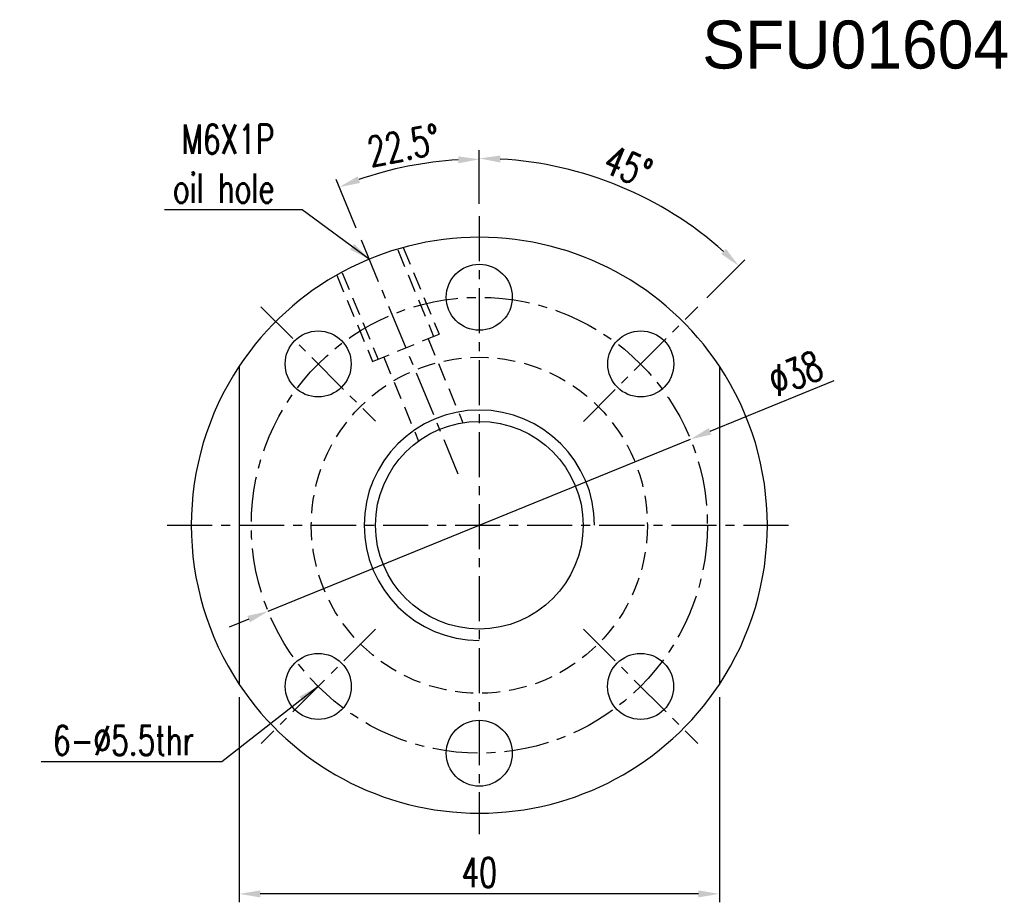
# Model space of a CAD drawing. Extents: x 21 to 593, y 41 to 119.
# Tile 1 of 53: x 21 to 103, y 45 to 119. Entities that reach past the tile are written whole.
import ezdxf

# ---------------------------------------------------------------- set-up
doc = ezdxf.new("R2010")
doc.units = 0
doc.header["$LTSCALE"] = 3
doc.header["$MEASUREMENT"] = 0
doc.header["$PDMODE"] = 1
doc.linetypes.add('CENTER', pattern=[2, 1.25, -0.25, 0.25, -0.25])
doc.linetypes.add('DASHED', pattern=[0.75, 0.5, -0.25])
doc.layers.get('DEFPOINTS').update_dxf_attribs({"linetype": 'CONTINUOUS'})
for name, color, linetype in [('CL', 1, 'CENTER'), ('DIM', 4, 'CONTINUOUS'), ('HID', 2, 'DASHED'), ('OUT', 3, 'CONTINUOUS')]:
    doc.layers.add(name, color=color, linetype=linetype)
doc.styles.add('DIM-7', font='SIMPLEX.shx', dxfattribs={"width": 0.7, "bigfont": 'chineset.shx'})
doc.dimstyles.new('CNS', dxfattribs={"dimtxt": 3.5, "dimasz": 2.5, "dimexe": 1, "dimexo": 1.5, "dimgap": 0.09, "dimtad": 0, "dimdsep": 46, "dimtxsty": 'DIM-7', "dimcen": 0.09, "dimclrd": 1, "dimclre": 1, "dimclrt": 4, "dimadec": 0, "dimazin": 0, "dimtfac": 1, "dimtix": 1, "dimtmove": 2, "dimatfit": 3, "dimfxl": 1, "dimtvp": 0.971429, "dimtolj": 1, "dimarcsym": 0})

# ---------------------------------------------------------------- blocks, each defined once
blk = doc.blocks.new('*D5')
at = {"layer": 'DEFPOINTS', "color": 0, "transparency": 16777216}
for p in [(39.071, 63.198), (79.071, 63.198), (39.071, 45.739)]:
    blk.add_point(p, dxfattribs=at)
at = {"layer": 'DIM', "color": 0, "lineweight": -2, "transparency": 16777216}
for p, q in [((39.071, 62.148), (39.071, 45.039)), ((79.071, 62.148), (79.071, 45.039)), ((77.321, 45.739), (40.821, 45.739))]:
    blk.add_line(p, q, dxfattribs=at)
at = {"layer": 'DIM', "color": 0, "transparency": 16777216}
for points in [[(40.821, 46.03), (40.821, 45.447), (39.071, 45.739)], [(77.321, 46.03), (77.321, 45.447), (79.071, 45.739)]]:
    blk.add_solid(points, dxfattribs=at)
at = {"layer": 'DIM', "color": 0, "transparency": 16777216, "insert": (59.071, 47.524), "char_height": 2.45, "attachment_point": 5, "style": 'DIM-7'}
blk.add_mtext('\\A1;40', dxfattribs=at)
blk = doc.blocks.new('*D6')
at = {"layer": 'DEFPOINTS', "color": 0, "transparency": 16777216}
for p in [(55.09, 106.706), (59.071, 102.215), (49.217, 100.254), (57.292, 80.761), (59.071, 48.465)]:
    blk.add_point(p, dxfattribs=at)
at = {"layer": 'DIM', "color": 0, "lineweight": -2, "transparency": 16777216}
for p, q in [((59.071, 103.265), (59.071, 107.667)), ((48.816, 101.225), (47.131, 105.292))]:
    blk.add_line(p, q, dxfattribs=at)
blk.add_arc((59.071, 76.465), 30.502, 93.28768, 109.21232, dxfattribs=at)
at = {"layer": 'DIM', "color": 0, "transparency": 16777216}
for points in [[(57.314, 107.208), (57.331, 106.625), (59.071, 106.967)], [(49.138, 104.995), (48.93, 105.541), (47.399, 104.645)]]:
    blk.add_solid(points, dxfattribs=at)
at = {"layer": 'DIM', "color": 0, "transparency": 16777216, "insert": (52.773, 108.131), "char_height": 2.45, "attachment_point": 5, "rotation": 11.25, "style": 'DIM-7'}
blk.add_mtext('\\A1;22.5°', dxfattribs=at)
blk = doc.blocks.new('*D7')
at = {"layer": 'DEFPOINTS', "color": 0, "transparency": 16777216}
for p in [(76.669, 83.63), (41.474, 69.299)]:
    blk.add_point(p, dxfattribs=at)
at = {"layer": 'DIM', "color": 0, "lineweight": -2, "transparency": 16777216}
for p, q in [((88.615, 88.494), (78.289, 84.29)), ((41.474, 69.299), (76.669, 83.63)), ((39.853, 68.64), (38.233, 67.98))]:
    blk.add_line(p, q, dxfattribs=at)
at = {"layer": 'DIM', "color": 0, "transparency": 16777216}
for points in [[(78.179, 84.56), (78.399, 84.02), (76.669, 83.63)], [(39.743, 68.91), (39.963, 68.369), (41.474, 69.299)]]:
    blk.add_solid(points, dxfattribs=at)
at = {"layer": 'DIM', "color": 0, "transparency": 16777216, "insert": (85.419, 89.12), "char_height": 2.45, "attachment_point": 5, "rotation": 22.15486, "style": 'DIM-7'}
blk.add_mtext('\\A1;∅38', dxfattribs=at)
blk = doc.blocks.new('*D9')
at = {"layer": 'DEFPOINTS', "color": 0, "transparency": 16777216}
for p in [(74.363, 102.94), (59.071, 102.215), (77.285, 94.667), (67.739, 85.122), (59.071, 48.465)]:
    blk.add_point(p, dxfattribs=at)
at = {"layer": 'DIM', "color": 0, "lineweight": -2, "transparency": 16777216}
for p, q in [((59.071, 103.265), (59.071, 107.737)), ((78.027, 95.41), (81.192, 98.575))]:
    blk.add_line(p, q, dxfattribs=at)
blk.add_arc((59.071, 76.454), 30.583, 48.27898, 86.72102, dxfattribs=at)
at = {"layer": 'DIM', "color": 0, "transparency": 16777216}
for points in [[(60.812, 106.696), (60.829, 107.279), (59.071, 107.037)], [(79.625, 99.493), (79.224, 99.069), (80.697, 98.08)]]:
    blk.add_solid(points, dxfattribs=at)
at = {"layer": 'DIM', "color": 0, "transparency": 16777216, "insert": (71.458, 106.359), "char_height": 2.45, "attachment_point": 5, "rotation": 337.5, "style": 'DIM-7'}
blk.add_mtext('\\A1;45°', dxfattribs=at)

msp = doc.modelspace()

# ---------------------------------------------------------------- linework, layer by layer
at = {"layer": 'CL', "color": 7}
for p, q in [((59.071, 102.215), (59.071, 50.715)), ((49.217, 100.254), (57.292, 80.761)), ((40.869, 94.678), (50.414, 85.132)), ((67.739, 85.122), (77.285, 94.667)), ((33.071, 76.465), (85.071, 76.465)), ((50.425, 67.808), (40.879, 58.262)), ((67.739, 67.808), (77.285, 58.262))]:
    msp.add_line(p, q, dxfattribs=at)
msp.add_circle((59.071, 76.465), 19, dxfattribs=at)
at = {"layer": 'DIM', "color": 7}
for radius, start, end in [(24, 146.44269, 213.55731), (24, 326.44269, 33.55731), (9.6, 0, 270)]:
    msp.add_arc((59.071, 76.465), radius, start, end, dxfattribs=at)
at = {"layer": 'HID', "color": 7}
for p, q in [((52.269, 99.421), (55.258, 92.203)), ((52.731, 99.612), (55.72, 92.395)), ((47.187, 97.316), (50.177, 90.099)), ((47.649, 97.507), (50.639, 90.29)), ((50.177, 90.099), (55.72, 92.395)), ((54.796, 92.012), (57.699, 85.005)), ((51.101, 90.481), (54.003, 83.474))]:
    msp.add_line(p, q, dxfattribs=at)
msp.add_circle((59.071, 76.465), 14, dxfattribs=at)
at = {"layer": 'OUT', "color": 7}
for p, q in [((39.071, 89.731), (39.071, 63.198)), ((79.071, 89.731), (79.071, 63.198))]:
    msp.add_line(p, q, dxfattribs=at)
for centre, radius in [((59.071, 95.465), 2.75), ((45.642, 89.905), 2.75), ((72.522, 89.905), 2.75), ((59.071, 76.465), 8.65), ((45.652, 63.035), 2.75), ((72.512, 63.035), 2.75), ((59.071, 57.465), 2.75)]:
    msp.add_circle(centre, radius, dxfattribs=at)
for start, end in [(33.55731, 146.44269), (213.55731, 326.44269)]:
    msp.add_arc((59.071, 76.465), 24, start, end, dxfattribs=at)

# ---------------------------------------------------------------- texts
at = {"layer": 'DIM', "color": 0}
msp.add_text('SFU01604', height=4, dxfattribs=at).set_placement((77.644, 114.529))
at = {"layer": 'DIM', "color": 7, "char_height": 2.45, "attachment_point": 9, "style": 'DIM-7'}
for s, insert in [('\\A1;M6X1P\\Poil hole', (41.993, 103.323)), ('6-%%C5.5thr', (35.304, 57.303))]:
    msp.add_mtext(s, dxfattribs=dict(at, insert=insert))

# ---------------------------------------------------------------- dimensions: what is measured, and where the dimension line sits
at = {"layer": 'DIM', "color": 7}
for base, line1, picture, middle in [((55.09, 106.706), ((49.217, 100.254), (57.292, 80.761)), '*D6', (52.773, 108.131)), ((74.363, 102.94), ((67.739, 85.122), (77.285, 94.667)), '*D9', (71.458, 106.359))]:
    dim = msp.add_angular_dim_2l(base=base, line1=line1, line2=((59.071, 102.215), (59.071, 48.465)), dimstyle='CNS', override={"dimscale": 0.7, "dimgap": 0.8, "dimtad": 1, "dimclrd": 0, "dimclre": 0, "dimclrt": 0, "dimadec": 1, "dimazin": 2, "dimtp": -0.03, "dimtm": 0.035, "dimtfac": 0.6, "dimtmove": 0}, dxfattribs=at)
    dim.commit()
    dim.dimension.update_dxf_attribs({"geometry": picture, "text_midpoint": middle})
dim = msp.add_diameter_dim_2p(p1=(41.474, 69.299), p2=(76.669, 83.63), dimstyle='CNS', override={"dimscale": 0.7, "dimgap": 0.8, "dimtad": 1, "dimclrd": 0, "dimclre": 0, "dimclrt": 0, "dimadec": 1, "dimazin": 2, "dimtp": -0.03, "dimtm": 0.035, "dimtfac": 0.6, "dimtmove": 0}, dxfattribs=at)
dim.commit()
dim.dimension.update_dxf_attribs({"geometry": '*D7', "text_midpoint": (86.092, 87.467), "dimtype": 163})
dim = msp.add_linear_dim(base=(39.071, 45.739), p1=(79.071, 63.198), p2=(39.071, 63.198), angle=180, dimstyle='CNS', override={"dimscale": 0.7, "dimgap": 0.8, "dimtad": 1, "dimclrd": 0, "dimclre": 0, "dimclrt": 0, "dimadec": 1, "dimazin": 2, "dimtp": -0.03, "dimtm": 0.035, "dimtfac": 0.6, "dimtmove": 0}, dxfattribs=at)
dim.commit()
dim.dimension.update_dxf_attribs({"geometry": '*D5', "text_midpoint": (59.071, 47.524)})

# ---------------------------------------------------------------- leaders
at = {"layer": 'DIM', "color": 7, "annotation_type": 0, "has_hookline": 1, "hookline_direction": 1}
for points, text_width in [([(49.887, 98.638), (44.303, 102.763), (42.553, 102.763)], 9.147), ([(45.631, 63.035), (37.614, 56.743), (35.864, 56.743)], 12.74)]:
    msp.add_leader(points, dimstyle='CNS', override={"dimscale": 0.7, "dimgap": 0.8, "dimtad": 1, "dimclrd": 0, "dimclre": 0, "dimclrt": 0, "dimadec": 1, "dimtp": -0.03, "dimtm": 0.035, "dimtfac": 0.6, "dimtmove": 0}, dxfattribs=dict(at, text_width=text_width))

doc.saveas('drawing.dxf')
